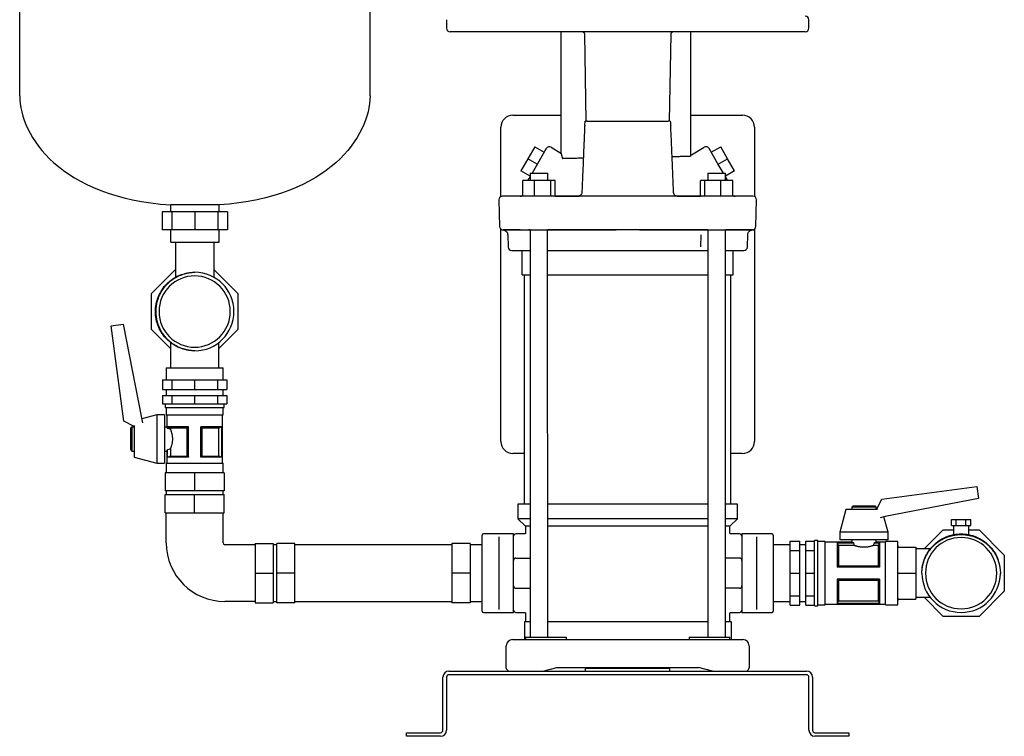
# Model space of a CAD drawing. Header units: millimetres. Extents: x 15 to 1828, y 14 to 965.
# Tile 1 of 7: x 15 to 830, y 14 to 607. Entities that reach past the tile are written whole.
import ezdxf

# ---------------------------------------------------------------- set-up
doc = ezdxf.new("R2010")
doc.units = ezdxf.units.MM

msp = doc.modelspace()

# ---------------------------------------------------------------- linework, layer by layer
at = {"color": 7, "linetype": 'Continuous', "lineweight": 25}
for p, q in [((14.91, 544.08), (14.91, 779.08)), ((304.91, 544.08), (304.91, 779.08)), ((368.26, 607.08), (368.26, 600.08)), ((668.26, 600.08), (668.26, 607.08)), ((665.26, 597.08), (371.26, 597.08)), ((463.02, 597.08), (463.02, 496.77)), ((481.13, 596.96), (480.38, 597.08)), ((481.66, 596.67), (481.76, 596.58)), ((482.45, 595.1), (483.7, 523.08)), ((552.83, 523.03), (554.09, 595.22)), ((570.51, 495.08), (570.51, 597.08)), ((423.26, 528.08), (463.02, 528.08)), ((570.51, 528.08), (613.26, 528.08)), ((413.26, 460.76), (413.26, 518.08)), ((482.62, 518.67), (482.68, 519.38)), ((553.88, 518.86), (553.82, 519.72)), ((623.26, 518.08), (623.26, 460.76)), ((441.3, 502), (435.55, 492.04)), ((441.3, 502), (449.1, 497.5)), ((450.76, 500.38), (443.57, 487.93)), ((454.86, 501.48), (463.02, 496.77)), ((570.93, 495.28), (581.66, 501.48)), ((592.95, 487.93), (585.76, 500.38)), ((587.43, 497.5), (595.22, 502)), ((600.97, 492.04), (595.22, 502)), ((435.55, 492.04), (429.8, 482.08)), ((443.35, 487.54), (435.55, 492.04)), ((593.18, 487.54), (600.97, 492.04)), ((606.72, 482.08), (600.97, 492.04)), ((437.42, 477.68), (429.8, 482.08)), ((443.57, 487.93), (439.04, 480.08)), ((597.48, 480.08), (592.95, 487.93)), ((606.72, 482.08), (599.11, 477.68)), ((431.33, 461.08), (431.33, 474.08)), ((441.13, 474.08), (431.33, 474.08)), ((436.46, 475.61), (436.25, 475.25)), ((437.42, 480.08), (437.42, 474.08)), ((437.42, 480.08), (445.17, 480.08)), ((441.13, 461.08), (441.13, 474.08)), ((454.51, 474.08), (441.13, 474.08)), ((445.17, 480.08), (452.02, 480.08)), ((452.02, 474.08), (452.02, 480.08)), ((454.51, 461.08), (454.51, 474.08)), ((458.1, 474.08), (454.51, 474.08)), ((458.11, 461.08), (458.1, 474.08)), ((578.42, 461.08), (578.42, 474.08)), ((582, 474.08), (578.42, 474.08)), ((582, 461.08), (582, 474.08)), ((595.39, 474.08), (582, 474.08)), ((584.51, 480.08), (584.51, 474.08)), ((584.51, 480.08), (591.36, 480.08)), ((591.36, 480.08), (599.11, 480.08)), ((605.19, 474.08), (595.39, 474.08)), ((595.39, 461.08), (595.39, 474.08)), ((599.11, 474.08), (599.11, 480.08)), ((605.19, 461.08), (605.19, 474.08)), ((605.19, 461.39), (605.19, 474.08)), ((605.19, 474.08), (605.19, 474.08)), ((411.61, 458), (412.19, 436)), ((428.67, 461.08), (414.61, 461.08)), ((600.52, 461.08), (436, 461.08)), ((458.11, 461.08), (478.18, 461.08)), ((458.11, 461.08), (477.4, 461.08)), ((480.32, 464.1), (480.17, 463.21)), ((556.28, 464), (556.24, 464.1)), ((556.41, 463.21), (556.26, 464.11)), ((556.41, 463.21), (556.44, 463.15)), ((559.18, 461.08), (578.42, 461.08)), ((621.92, 461.08), (607.85, 461.08)), ((624.34, 436), (624.92, 458)), ((179.91, 453.77), (139.91, 453.77)), ((139.91, 448.08), (139.91, 453.77)), ((179.91, 448.08), (179.91, 453.77)), ((132.85, 448.08), (132.85, 433.08)), ((140.78, 448.08), (132.85, 448.08)), ((140.78, 448.08), (140.78, 433.08)), ((159.91, 448.08), (140.78, 448.08)), ((159.91, 448.08), (159.91, 433.08)), ((179.05, 448.08), (159.91, 448.08)), ((179.05, 448.08), (179.05, 433.08)), ((186.97, 448.08), (179.05, 448.08)), ((186.97, 448.08), (186.97, 433.08)), ((140.78, 433.08), (132.85, 433.08)), ((139.91, 423.08), (139.91, 433.08)), ((159.91, 433.08), (140.78, 433.08)), ((179.05, 433.08), (159.91, 433.08)), ((186.97, 433.08), (179.05, 433.08)), ((179.91, 423.08), (179.91, 433.08)), ((413.26, 258.08), (413.26, 433.78)), ((415.37, 433.08), (415.07, 433.08)), ((415.37, 433.08), (429.12, 433.08)), ((429.32, 433.08), (415.37, 433.08)), ((437.42, 433.08), (436.32, 433.08)), ((436.47, 433.08), (508.59, 433.08)), ((437.42, 433.08), (437.42, 96.08)), ((452.02, 96.08), (451.96, 433.08)), ((452.18, 433.08), (451.96, 433.08)), ((508.59, 433.08), (455.29, 433.08)), ((527.94, 433.08), (600.06, 433.08)), ((581.24, 433.08), (527.94, 433.08)), ((584.51, 433.07), (584.34, 433.08)), ((584.51, 433.07), (584.51, 96.08)), ((599.11, 96.08), (599.11, 433.08)), ((600.2, 433.08), (599.11, 433.08)), ((621.15, 433.08), (600.2, 433.08)), ((607.41, 433.08), (621.15, 433.08)), ((621.45, 433.08), (621.15, 433.08)), ((623.26, 433.78), (623.26, 258.08)), ((418.92, 429.15), (419.19, 419)), ((578.8, 429.18), (578.54, 419)), ((617.34, 419), (617.61, 429.19)), ((139.91, 423.08), (179.91, 423.08)), ((143.91, 423.08), (143.91, 393.95)), ((175.91, 393.78), (175.91, 423.08)), ((422.19, 416.08), (437.42, 416.08)), ((430.91, 416.08), (437.42, 416.08)), ((430.91, 396.08), (430.91, 416.08)), ((452.02, 416.08), (584.51, 416.08)), ((452.02, 416.08), (459.42, 416.08)), ((459.81, 416.08), (518.26, 416.08)), ((518.26, 416.08), (576.71, 416.08)), ((577.1, 416.08), (584.51, 416.08)), ((599.11, 416.08), (605.61, 416.08)), ((599.11, 416.08), (614.34, 416.08)), ((605.61, 396.08), (605.61, 416.08)), ((124.01, 380.39), (143.91, 400.29)), ((175.91, 399.99), (195.51, 380.39)), ((430.91, 396.08), (437.42, 396.08)), ((432.91, 206.08), (432.91, 396.08)), ((452.02, 396.08), (584.51, 396.08)), ((599.11, 396.08), (605.61, 396.08)), ((603.61, 206.08), (603.61, 396.08)), ((124.01, 350.77), (124.01, 380.39)), ((131.58, 380.85), (131.89, 381.32)), ((195.51, 380.39), (195.51, 350.77)), ((90.75, 353.67), (100.64, 354.99)), ((101.2, 274.91), (90.75, 353.67)), ((100.64, 354.99), (115.66, 277.72)), ((139.76, 335.02), (124.01, 350.77)), ((195.51, 350.77), (179.76, 335.02)), ((139.76, 339.97), (139.76, 319.08)), ((179.76, 319.08), (179.76, 339.96)), ((136.29, 319.08), (136.29, 309.08)), ((136.29, 319.08), (159.76, 319.08)), ((159.76, 319.08), (183.24, 319.08)), ((183.24, 309.08), (183.24, 319.08)), ((133.19, 309.08), (133.19, 301.08)), ((133.19, 309.08), (140.97, 309.08)), ((140.97, 309.08), (140.97, 301.08)), ((140.97, 309.08), (159.76, 309.08)), ((159.76, 309.08), (159.76, 301.08)), ((159.76, 309.08), (178.55, 309.08)), ((178.55, 309.08), (178.55, 301.08)), ((178.55, 309.08), (186.34, 309.08)), ((186.34, 309.08), (186.34, 301.08)), ((133.19, 301.08), (140.97, 301.08)), ((133.19, 296.08), (133.19, 289.08)), ((133.19, 296.08), (140.97, 296.08)), ((136.29, 301.08), (136.29, 296.08)), ((140.97, 301.08), (159.76, 301.08)), ((140.97, 296.08), (140.97, 289.08)), ((140.97, 296.08), (159.76, 296.08)), ((159.76, 301.08), (178.55, 301.08)), ((159.76, 296.08), (159.76, 289.08)), ((159.76, 296.08), (178.55, 296.08)), ((178.55, 301.08), (186.34, 301.08)), ((178.55, 296.08), (178.55, 289.08)), ((178.55, 296.08), (186.34, 296.08)), ((183.24, 296.08), (183.24, 301.08)), ((186.34, 296.08), (186.34, 289.08)), ((133.19, 289.08), (140.97, 289.08)), ((135.29, 289.08), (135.29, 286.08)), ((135.29, 286.08), (159.76, 286.08)), ((136.29, 286.08), (136.29, 280.08)), ((140.97, 289.08), (159.76, 289.08)), ((159.76, 289.08), (178.55, 289.08)), ((159.76, 286.08), (184.24, 286.08)), ((178.55, 289.08), (186.34, 289.08)), ((183.24, 280.08), (183.24, 286.08)), ((184.24, 286.08), (184.24, 289.08)), ((115.66, 277.72), (116.6, 273.6)), ((128.54, 280.08), (115.89, 276.71)), ((134.79, 280.08), (128.54, 280.08)), ((128.54, 280.08), (128.54, 260.08)), ((134.79, 280.08), (134.79, 260.08)), ((136.29, 280.08), (159.76, 280.08)), ((136.79, 280.08), (136.79, 270.08)), ((159.76, 280.08), (183.24, 280.08)), ((182.74, 240.08), (182.74, 280.08)), ((109.79, 270.52), (101.2, 274.91)), ((106.79, 269.08), (107.79, 270.08)), ((106.79, 251.08), (106.79, 269.08)), ((107.79, 270.08), (109.79, 270.08)), ((107.79, 270.08), (107.79, 250.08)), ((109.79, 271.26), (109.79, 260.08)), ((134.79, 270.08), (136.79, 270.08)), ((154.76, 270.08), (137.34, 270.08)), ((137.34, 268.74), (137.34, 270.08)), ((137.39, 268.74), (137.39, 270.05)), ((153.69, 269.15), (139.68, 269.15)), ((139.68, 269.15), (139.68, 268.03)), ((153.69, 246.01), (153.69, 269.15)), ((154.76, 245.08), (154.76, 270.08)), ((182.19, 270.08), (164.76, 270.08)), ((164.76, 245.08), (164.76, 270.08)), ((179.84, 269.15), (165.83, 269.15)), ((165.83, 269.15), (165.83, 246.01)), ((179.84, 246.01), (179.84, 269.15)), ((182.13, 270.05), (182.13, 245.1)), ((182.19, 245.08), (182.19, 270.08)), ((137.34, 268.74), (137.39, 268.74)), ((109.79, 260.08), (109.79, 245.08)), ((128.54, 260.08), (128.54, 240.08)), ((134.79, 260.08), (134.79, 240.08)), ((106.79, 251.08), (107.79, 250.08)), ((107.79, 250.08), (109.79, 250.08)), ((109.79, 245.08), (128.54, 240.08)), ((134.79, 250.08), (136.79, 250.08)), ((136.79, 250.08), (136.79, 240.08)), ((137.34, 245.08), (137.34, 251.42)), ((137.39, 251.42), (137.34, 251.42)), ((154.76, 245.08), (137.34, 245.08)), ((137.39, 245.1), (137.39, 251.42)), ((139.68, 252.13), (139.68, 246.01)), ((139.68, 246.01), (153.69, 246.01)), ((182.19, 245.08), (164.76, 245.08)), ((165.83, 246.01), (179.84, 246.01)), ((432.91, 248.08), (423.26, 248.08)), ((613.26, 248.08), (603.61, 248.08)), ((128.54, 240.08), (134.79, 240.08)), ((136.29, 240.08), (136.29, 232.08)), ((136.29, 240.08), (159.76, 240.08)), ((159.76, 240.08), (183.24, 240.08)), ((183.24, 232.08), (183.24, 240.08)), ((135.21, 232.08), (135.21, 217.08)), ((159.76, 232.08), (135.21, 232.08)), ((159.76, 232.08), (159.76, 217.08)), ((184.31, 232.08), (159.76, 232.08)), ((184.31, 232.08), (184.31, 217.08)), ((728.6, 210.32), (807.36, 220.77)), ((807.36, 220.77), (808.67, 210.88)), ((159.76, 217.08), (135.21, 217.08)), ((135.21, 199.08), (135.21, 214.08)), ((135.21, 214.08), (159.76, 214.08)), ((136.29, 217.08), (136.29, 214.08)), ((184.31, 217.08), (159.76, 217.08)), ((159.76, 199.08), (159.76, 214.08)), ((159.76, 214.08), (184.31, 214.08)), ((183.24, 214.08), (183.24, 217.08)), ((184.31, 199.08), (184.31, 214.08)), ((427.26, 206.08), (427.26, 194.08)), ((437.42, 206.08), (427.26, 206.08)), ((518.26, 206.08), (452.02, 206.08)), ((584.51, 206.08), (518.26, 206.08)), ((609.26, 206.08), (599.11, 206.08)), ((609.26, 194.08), (609.26, 206.08)), ((704.76, 204.73), (703.76, 203.73)), ((704.76, 204.73), (722.76, 204.73)), ((722.76, 204.73), (723.76, 203.73)), ((724.2, 201.73), (728.6, 210.32)), ((808.67, 210.88), (731.41, 195.86)), ((135.21, 199.08), (159.76, 199.08)), ((136.29, 174.08), (136.29, 199.08)), ((159.76, 199.08), (184.31, 199.08)), ((183.24, 174.08), (183.24, 199.08)), ((698.76, 201.73), (693.76, 182.98)), ((713.76, 201.73), (698.76, 201.73)), ((703.76, 203.73), (703.76, 201.73)), ((723.76, 203.73), (703.76, 203.73)), ((724.94, 201.73), (713.76, 201.73)), ((723.76, 203.73), (723.76, 201.73)), ((731.41, 195.86), (727.28, 194.92)), ((733.76, 182.98), (730.39, 195.63)), ((427.26, 194.08), (433.76, 188.08)), ((437.42, 194.08), (427.26, 194.08)), ((433.76, 188.08), (433.76, 182.58)), ((437.42, 188.08), (433.76, 188.08)), ((518.26, 194.08), (452.02, 194.08)), ((518.26, 188.08), (452.02, 188.08)), ((584.51, 194.08), (518.26, 194.08)), ((584.51, 188.08), (518.26, 188.08)), ((609.26, 194.08), (599.11, 194.08)), ((602.76, 188.08), (599.11, 188.08)), ((602.76, 188.08), (609.26, 194.08)), ((602.76, 182.58), (602.76, 188.08)), ((786.18, 188.58), (786.18, 193.58)), ((786.18, 193.58), (790.22, 193.58)), ((786.18, 188.58), (790.22, 188.58)), ((787.91, 188.58), (787.91, 180.95)), ((790.22, 188.58), (790.22, 193.58)), ((790.22, 193.58), (798.3, 193.58)), ((790.22, 188.58), (798.3, 188.58)), ((798.3, 188.58), (798.3, 193.58)), ((798.3, 193.58), (802.35, 193.58)), ((798.3, 188.58), (802.35, 188.58)), ((800.61, 180.95), (800.61, 188.58)), ((802.35, 188.58), (802.35, 193.58)), ((397.76, 149.08), (397.76, 180.58)), ((423.76, 181.58), (398.76, 181.58)), ((423.76, 179.08), (423.76, 181.58)), ((432.76, 181.58), (425.76, 181.58)), ((610.76, 181.58), (603.76, 181.58)), ((637.76, 181.58), (612.76, 181.58)), ((612.76, 181.58), (612.76, 179.08)), ((638.76, 180.58), (638.76, 149.08)), ((693.76, 182.98), (693.76, 176.73)), ((713.76, 182.98), (693.76, 182.98)), ((733.76, 182.98), (713.76, 182.98)), ((733.76, 176.73), (733.76, 182.98)), ((763.7, 169.08), (779.45, 184.83)), ((779.45, 184.83), (787.91, 184.83)), ((800.61, 184.83), (809.07, 184.83)), ((809.07, 184.83), (830.01, 163.89)), ((209.76, 172.55), (184.76, 172.55)), ((209.76, 173.63), (209.76, 149.08)), ((209.76, 173.63), (224.76, 173.63)), ((224.76, 173.63), (224.76, 149.08)), ((227.76, 172.55), (224.76, 172.55)), ((242.76, 173.63), (227.76, 173.63)), ((227.76, 149.08), (227.76, 173.63)), ((242.76, 149.08), (242.76, 173.63)), ((372.76, 172.55), (242.76, 172.55)), ((387.76, 173.63), (372.76, 173.63)), ((372.76, 173.63), (372.76, 149.08)), ((387.76, 173.63), (387.76, 149.08)), ((397.76, 172.55), (387.76, 172.55)), ((411.76, 160.62), (411.76, 179.08)), ((423.76, 160.62), (423.76, 179.08)), ((612.76, 179.08), (612.76, 160.62)), ((624.76, 179.08), (624.76, 160.62)), ((652.76, 172.55), (638.76, 172.55)), ((652.76, 175.65), (660.76, 175.65)), ((652.76, 167.87), (652.76, 175.65)), ((660.76, 167.87), (660.76, 175.65)), ((665.76, 172.55), (660.76, 172.55)), ((665.76, 175.65), (672.76, 175.65)), ((665.76, 167.87), (665.76, 175.65)), ((675.76, 176.23), (672.76, 176.23)), ((672.76, 149.08), (672.76, 176.23)), ((675.76, 149.08), (675.76, 176.23)), ((681.76, 175.23), (675.76, 175.23)), ((681.76, 149.08), (681.76, 175.23)), ((703.76, 174.73), (681.76, 174.73)), ((705.1, 174.24), (691.76, 174.24)), ((691.76, 174.24), (691.76, 154.08)), ((691.78, 174.19), (705.1, 174.19)), ((692.7, 171.94), (692.7, 155.13)), ((705.8, 171.94), (692.7, 171.94)), ((713.76, 176.73), (693.76, 176.73)), ((703.76, 176.73), (703.76, 174.73)), ((705.1, 174.19), (705.1, 174.24)), ((733.76, 176.73), (713.76, 176.73)), ((725.83, 171.94), (721.72, 171.94)), ((726.76, 174.24), (722.42, 174.24)), ((722.42, 174.24), (722.42, 174.19)), ((722.42, 174.19), (726.74, 174.19)), ((723.76, 176.73), (723.76, 174.73)), ((731.76, 174.73), (723.76, 174.73)), ((725.83, 155.13), (725.83, 171.94)), ((726.76, 174.24), (726.76, 154.08)), ((741.76, 175.23), (731.76, 175.23)), ((731.76, 149.08), (731.76, 175.23)), ((741.76, 149.08), (741.76, 175.23)), ((809.53, 177.26), (810, 176.95)), ((652.76, 167.87), (660.76, 167.87)), ((652.76, 149.08), (652.76, 167.87)), ((660.76, 149.08), (660.76, 167.87)), ((665.76, 167.87), (672.76, 167.87)), ((665.76, 149.08), (665.76, 167.87)), ((742.76, 170.58), (756.76, 170.58)), ((756.76, 170.58), (756.76, 149.08)), ((768.65, 169.08), (756.76, 169.08)), ((830.01, 163.89), (830.01, 134.27)), ((411.76, 137.54), (411.76, 160.62)), ((423.76, 137.54), (423.76, 160.62)), ((425.76, 161.58), (437.42, 161.58)), ((610.76, 161.58), (599.11, 161.58)), ((612.76, 160.62), (612.76, 149.08)), ((624.76, 160.62), (624.76, 149.08)), ((692.7, 155.13), (725.83, 155.13)), ((209.76, 149.08), (209.76, 124.53)), ((209.76, 149.08), (224.76, 149.08)), ((224.76, 149.08), (224.76, 124.53)), ((242.76, 149.08), (227.76, 149.08)), ((227.76, 124.53), (227.76, 149.08)), ((242.76, 124.53), (242.76, 149.08)), ((387.76, 149.08), (372.76, 149.08)), ((372.76, 149.08), (372.76, 124.53)), ((387.76, 149.08), (387.76, 124.53)), ((397.76, 117.58), (397.76, 149.08)), ((612.76, 149.08), (612.76, 137.54)), ((624.76, 149.08), (624.76, 137.54)), ((638.76, 149.08), (638.76, 117.58)), ((652.76, 149.08), (660.76, 149.08)), ((652.76, 130.29), (652.76, 149.08)), ((660.76, 130.29), (660.76, 149.08)), ((665.76, 149.08), (672.76, 149.08)), ((665.76, 130.29), (665.76, 149.08)), ((672.76, 121.93), (672.76, 149.08)), ((675.76, 121.93), (675.76, 149.08)), ((681.76, 122.93), (681.76, 149.08)), ((726.76, 154.08), (691.76, 154.08)), ((731.76, 122.93), (731.76, 149.08)), ((741.76, 122.93), (741.76, 149.08)), ((742.76, 149.08), (756.76, 149.08)), ((756.76, 149.08), (756.76, 127.58)), ((691.76, 144.08), (691.76, 123.92)), ((726.76, 144.08), (691.76, 144.08)), ((692.7, 143.03), (692.7, 126.22)), ((725.83, 143.03), (692.7, 143.03)), ((725.83, 126.22), (725.83, 143.03)), ((726.76, 144.08), (726.76, 123.92)), ((411.76, 119.08), (411.76, 137.54)), ((423.76, 119.08), (423.76, 137.54)), ((425.76, 136.58), (437.42, 136.58)), ((610.76, 136.58), (599.11, 136.58)), ((612.76, 137.54), (612.76, 119.08)), ((624.76, 137.54), (624.76, 119.08)), ((830.01, 134.27), (809.07, 113.33)), ((209.76, 125.6), (184.76, 125.6)), ((209.76, 124.53), (224.76, 124.53)), ((224.76, 125.6), (227.76, 125.6)), ((242.76, 124.53), (227.76, 124.53)), ((242.76, 125.6), (372.76, 125.6)), ((387.76, 124.53), (372.76, 124.53)), ((387.76, 125.6), (397.76, 125.6)), ((638.76, 125.6), (652.76, 125.6)), ((652.76, 130.29), (660.76, 130.29)), ((652.76, 122.51), (652.76, 130.29)), ((652.76, 122.51), (660.76, 122.51)), ((660.76, 122.51), (660.76, 130.29)), ((660.76, 125.6), (665.76, 125.6)), ((665.76, 130.29), (672.76, 130.29)), ((665.76, 122.51), (665.76, 130.29)), ((665.76, 122.51), (672.76, 122.51)), ((675.76, 122.93), (681.76, 122.93)), ((681.76, 123.43), (731.76, 123.43)), ((726.76, 123.92), (691.76, 123.92)), ((726.74, 123.96), (691.78, 123.96)), ((692.7, 126.22), (725.83, 126.22)), ((731.76, 122.93), (741.76, 122.93)), ((742.76, 127.58), (756.76, 127.58)), ((756.76, 129.08), (768.65, 129.08)), ((779.45, 113.33), (763.7, 129.08)), ((398.76, 116.58), (423.76, 116.58)), ((423.76, 116.58), (423.76, 119.08)), ((425.76, 116.58), (432.76, 116.58)), ((433.76, 115.58), (433.76, 109.08)), ((602.76, 109.08), (602.76, 115.58)), ((603.76, 116.58), (610.76, 116.58)), ((612.76, 119.08), (612.76, 116.58)), ((612.76, 116.58), (637.76, 116.58)), ((672.76, 121.93), (675.76, 121.93)), ((432.76, 109.08), (432.76, 94.08)), ((432.76, 109.08), (437.42, 109.08)), ((452.02, 109.08), (584.51, 109.08)), ((599.11, 109.08), (603.76, 109.08)), ((603.76, 109.08), (603.76, 94.08)), ((809.07, 113.33), (779.45, 113.33)), ((422.76, 94.08), (442.96, 94.08)), ((433.76, 96.08), (433.76, 94.08)), ((433.76, 96.08), (455.1, 96.08)), ((442.96, 94.08), (593.56, 94.08)), ((455.1, 96.08), (467.29, 96.08)), ((467.29, 96.08), (467.29, 94.08)), ((569.23, 96.08), (569.23, 94.08)), ((569.23, 96.08), (581.42, 96.08)), ((581.42, 96.08), (602.76, 96.08)), ((593.56, 94.08), (613.76, 94.08)), ((602.76, 94.08), (602.76, 96.08)), ((417.76, 70.61), (417.76, 89.08)), ((618.76, 89.08), (618.76, 70.61)), ((370.26, 68.08), (666.26, 68.08)), ((448.06, 68.08), (459.56, 71.08)), ((459.56, 71.08), (576.96, 71.08)), ((483.26, 68.08), (483.26, 70.08)), ((553.26, 70.08), (483.26, 70.08)), ((498.26, 71.08), (498.26, 70.08)), ((501.26, 71.08), (501.26, 70.08)), ((535.26, 71.08), (535.26, 70.08)), ((538.26, 71.08), (538.26, 70.08)), ((553.26, 68.08), (553.26, 70.08)), ((588.46, 68.08), (576.96, 71.08)), ((365.26, 19.08), (365.26, 63.08)), ((368.26, 63.08), (368.26, 19.08)), ((666.26, 65.08), (370.26, 65.08)), ((668.26, 19.08), (668.26, 63.08)), ((671.26, 63.08), (671.26, 19.08)), ((335.26, 14.08), (335.26, 17.08)), ((335.26, 17.08), (340.26, 17.08)), ((340.26, 17.08), (363.26, 17.08)), ((673.26, 17.08), (696.26, 17.08)), ((696.26, 17.08), (701.26, 17.08)), ((701.26, 17.08), (701.26, 14.08)), ((340.26, 14.08), (335.26, 14.08)), ((363.26, 14.08), (340.26, 14.08)), ((696.26, 14.08), (673.26, 14.08)), ((701.26, 14.08), (696.26, 14.08))]:
    msp.add_line(p, q, dxfattribs=at)
at = {"color": 7, "linetype": 'Continuous', "lineweight": 25, "flags": 128}
for points in [[(570.93, 495.28), (570.93, 495.28)], [(570.93, 495.28), (570.93, 495.28)], [(137.39, 270.05), (137.36, 270.07), (137.34, 270.08)], [(182.19, 270.08), (182.16, 270.07), (182.13, 270.05)], [(137.34, 245.08), (137.37, 245.09), (137.39, 245.1)], [(182.13, 245.1), (182.16, 245.09), (182.19, 245.08)], [(691.76, 174.24), (691.77, 174.21), (691.78, 174.19)], [(726.74, 174.19), (726.75, 174.22), (726.76, 174.24)], [(691.78, 123.96), (691.77, 123.94), (691.76, 123.92)], [(726.76, 123.92), (726.75, 123.95), (726.74, 123.96)]]:
    msp.add_lwpolyline(points, dxfattribs=at)
at = {"color": 7, "linetype": 'Continuous', "lineweight": 25}
for centre, radius, start, end in [((665.26, 607.08), 3, 0, 90), ((371.26, 600.08), 3, 180, 270), ((665.26, 600.08), 3, 270, 0), ((423.26, 518.08), 10, 90, 180), ((613.26, 518.08), 10, 0, 90), ((453.36, 498.88), 3, 60.0187, 150), ((583.16, 498.88), 3, 30, 120.01876), ((414.61, 458.08), 3, 90.0005, 181.5), ((429.26, 468.08), 7, 270, 287.29722), ((607.27, 468.08), 7, 252.75621, 270), ((621.92, 458.08), 3, 358.5, 89.9995), ((415.19, 436.08), 3, 181.5, 270), ((621.34, 436.08), 3, 270, 358.5), ((422.19, 419.08), 3, 181.5, 270), ((614.34, 419.08), 3, 270, 358.5), ((159.76, 365.58), 29.5, 90, 270), ((159.76, 365.58), 29.5, 270, 90), ((159.76, 365.58), 32.5, 270.26129, 89.73871), ((423.26, 258.08), 10, 180, 270), ((613.26, 258.08), 10, 270, 0), ((398.76, 180.58), 1, 90, 180), ((425.76, 179.58), 2, 90, 180), ((610.76, 179.58), 2, 0, 90), ((637.76, 180.58), 1, 0, 90), ((184.76, 174.08), 48.47, 180, 270), ((184.76, 174.08), 1.53, 180, 270), ((794.26, 149.08), 29.5, 0, 180), ((425.76, 159.58), 2, 90, 180), ((610.76, 159.58), 2, 0, 90), ((794.26, 149.08), 32.5, 180.26129, 359.73871), ((794.26, 149.08), 29.5, 180, 0), ((425.76, 138.58), 2, 180, 270), ((610.76, 138.58), 2, 270, 0), ((398.76, 117.58), 1, 180, 270), ((425.76, 118.58), 2, 180, 270), ((610.76, 118.58), 2, 270, 360), ((637.76, 117.58), 1, 270, 0), ((422.76, 89.08), 5, 90, 180), ((613.76, 89.08), 5, 0, 90), ((370.26, 63.08), 5, 90, 180), ((666.26, 63.08), 5, 0, 90), ((370.26, 63.08), 2, 90, 180), ((666.26, 63.08), 2, 0, 90), ((363.26, 19.08), 2, 270, 0), ((363.26, 19.08), 5, 270, 0), ((673.26, 19.08), 5, 180, 270), ((673.26, 19.08), 2, 180, 270)]:
    msp.add_arc(centre, radius, start, end, dxfattribs=at)
for points, knots in [([(481.13, 596.96), (481.32, 596.87), (481.7, 596.69), (482.13, 596.23), (482.4, 595.68), (482.44, 595.28), (482.45, 595.1)], [0, 0, 0, 0, 0.255605, 0.515415, 0.766978, 1, 1, 1, 1]), ([(554.07, 595.1), (554.09, 595.29), (554.13, 595.68), (554.4, 596.23), (554.82, 596.7), (555.2, 596.87), (555.39, 596.96)], [0, 0, 0, 0, 0.233067, 0.484638, 0.744427, 1, 1, 1, 1]), ([(482.68, 519.7), (482.74, 520.1), (482.82, 521.24), (483.02, 522.36), (483.15, 523.08)], [0, 0, 0, 0, 0.3559, 1, 1, 1, 1]), ([(483.15, 523.08), (483.18, 523.08), (483.22, 523.08), (483.31, 523.08), (483.39, 523.08), (483.51, 523.08), (483.67, 523.08), (483.82, 523.08), (483.89, 523.08)], [0, 0, 0, 0, 0.126952, 0.254207, 0.382269, 0.51163, 0.758841, 1, 1, 1, 1]), ([(484.77, 523.08), (487.98, 523.08), (491.32, 523.08), (498.18, 523.08), (501.7, 523.08), (505.26, 523.08)], [0, 0, 0, 0, 0.5, 0.5, 1, 1, 1, 1]), ([(531.27, 523.08), (534.83, 523.08), (538.34, 523.08), (545.2, 523.08), (548.54, 523.08), (551.76, 523.08)], [0, 0, 0, 0, 0.5, 0.5, 1, 1, 1, 1]), ([(553.37, 523.08), (553.35, 523.08), (553.3, 523.08), (553.21, 523.08), (553.12, 523.08), (553.03, 523.08), (552.93, 523.08), (552.83, 523.08), (552.74, 523.08), (552.67, 523.08), (552.63, 523.08)], [0, 0, 0, 0, 0.135095, 0.267753, 0.397763, 0.524894, 0.648904, 0.769561, 0.886653, 1, 1, 1, 1]), ([(553.37, 523.08), (553.36, 523.08), (553.39, 523.08), (553.41, 523.08), (553.43, 523.08), (553.44, 523.08), (553.45, 523.08), (553.45, 523.08), (553.45, 523.08), (553.42, 523.08), (553.39, 523.08), (553.37, 523.08)], [0, 0, 0, 0, 0.1136, 0.217605, 0.310563, 0.391435, 0.459534, 0.514554, 0.685728, 0.848186, 1, 1, 1, 1]), ([(553.37, 523.08), (553.5, 522.35), (553.71, 521.24), (553.79, 520.12), (553.82, 519.72)], [0, 0, 0, 0, 0.652817, 1, 1, 1, 1]), ([(482.68, 519.7), (482.48, 515.43), (482.06, 506.05), (481.48, 491.89), (480.89, 477.63), (480.5, 468.47), (480.32, 464.1)], [0, 0, 0, 0, 0.2299284, 0.5054464, 0.764215, 1, 1, 1, 1]), ([(556.28, 464), (555.89, 473.1), (555.5, 482.2), (554.91, 495.86), (554.72, 500.42), (554.43, 507.25), (554.33, 509.53), (554.12, 514.09), (554.02, 516.37), (553.91, 518.65)], [0, 0, 0, 0, 0.5, 0.5, 0.75, 0.75, 0.875, 0.875, 1, 1, 1, 1]), ([(463.02, 496.77), (463.02, 496.77), (463.02, 496.77), (463.02, 496.75), (463.03, 496.73), (463.04, 496.7), (463.05, 496.65), (463.06, 496.6), (463.08, 496.54), (463.09, 496.47), (463.11, 496.39), (463.13, 496.3), (463.16, 496.2), (463.19, 496.05), (463.24, 495.84), (463.32, 495.54), (463.39, 495.21), (463.48, 494.83), (463.58, 494.42), (463.64, 494.12), (463.68, 493.97)], [0, 0, 0, 0, 0.039372, 0.078707, 0.118034, 0.15738, 0.196774, 0.236243, 0.275815, 0.315517, 0.355378, 0.395423, 0.435679, 0.476172, 0.561141, 0.646754, 0.733234, 0.820797, 0.909653, 1, 1, 1, 1]), ([(463.68, 493.97), (463.7, 493.89), (463.73, 493.74), (463.78, 493.53), (463.84, 493.33), (463.92, 493.09), (464.01, 492.84), (464.13, 492.59), (464.24, 492.39), (464.35, 492.27), (464.44, 492.2), (464.51, 492.16), (464.56, 492.16), (464.59, 492.16)], [0, 0, 0, 0, 0.079796, 0.15824, 0.235394, 0.311322, 0.448751, 0.578155, 0.695655, 0.805914, 0.873485, 0.938079, 1, 1, 1, 1]), ([(481.5, 492.44), (480.65, 492.43), (478.22, 492.39), (474.79, 492.33), (471.25, 492.27), (468.39, 492.22), (466.11, 492.18), (465.09, 492.17), (464.59, 492.16)], [0, 0, 0, 0, 0.101762, 0.290482, 0.474666, 0.654314, 0.829425, 1, 1, 1, 1]), ([(569.77, 493.88), (569.36, 493.87), (568.52, 493.86), (566.32, 493.82), (563.51, 493.78), (559.99, 493.72), (557.14, 493.68), (555.28, 493.65), (554.99, 493.64)], [0, 0, 0, 0, 0.19148, 0.385533, 0.582161, 0.769863, 0.96393, 1, 1, 1, 1]), ([(570.51, 495.08), (570.51, 495.08), (570.51, 495.08), (570.5, 495.06), (570.49, 495.04), (570.48, 495.01), (570.47, 494.97), (570.46, 494.92), (570.43, 494.82), (570.37, 494.66), (570.27, 494.42), (570.16, 494.2), (570.05, 494.05), (569.96, 493.96), (569.9, 493.92), (569.84, 493.89), (569.79, 493.88), (569.77, 493.88)], [0, 0, 0, 0, 0.042469, 0.0852, 0.128264, 0.171735, 0.215688, 0.260181, 0.305202, 0.440265, 0.577818, 0.69811, 0.811628, 0.862301, 0.910604, 0.956517, 1, 1, 1, 1]), ([(435.83, 474.08), (435.85, 474.21), (435.88, 474.57), (436.05, 474.89), (436.16, 475.1)], [0, 0, 0, 0, 0.360877, 1, 1, 1, 1]), ([(437.48, 477.31), (437.24, 476.97), (436.83, 476.25), (436.31, 475.36), (436.22, 475.19), (436.16, 475.1)], [0, 0, 0, 0, 0.219122, 0.52572, 1, 1, 1, 1]), ([(437.48, 477.31), (437.15, 476.77), (436.68, 475.97), (436.51, 475.69), (436.46, 475.61)], [0, 0, 0, 0, 0.689716, 1, 1, 1, 1]), ([(600.36, 475.1), (600.34, 475.14), (600.29, 475.22), (599.92, 475.86), (599.4, 476.76), (599.11, 477.27)], [0, 0, 0, 0, 0.304075, 0.610766, 1, 1, 1, 1]), ([(600.17, 475.42), (600.1, 475.55), (599.94, 475.82), (599.43, 476.66), (599.16, 477.12)], [0, 0, 0, 0, 0.454758, 1, 1, 1, 1]), ([(600.69, 474.08), (600.68, 474.21), (600.64, 474.57), (600.47, 474.89), (600.36, 475.1)], [0, 0, 0, 0, 0.360877, 1, 1, 1, 1]), ([(436, 461.08), (435.15, 461.08), (434.34, 461.08), (432.82, 461.08), (432.13, 461.08), (430.87, 461.08), (430.3, 461.08), (429.36, 461.08), (428.97, 461.08), (428.67, 461.08)], [0, 0, 0, 0, 0.25, 0.25, 0.5, 0.5, 0.75, 0.75, 1, 1, 1, 1]), ([(480.17, 463.21), (480.03, 462.82), (479.86, 462.52), (479.54, 462.12), (479.42, 462.01), (479.18, 461.79), (479.05, 461.69), (478.64, 461.42), (478.36, 461.3), (477.75, 461.12), (477.45, 461.08), (477.14, 461.08)], [0, 0, 0, 0, 0.25, 0.25, 0.375, 0.375, 0.5, 0.5, 0.75, 0.75, 1, 1, 1, 1]), ([(558.8, 461.11), (558.61, 461.14), (558.23, 461.2), (557.61, 461.45), (557.07, 461.91), (556.67, 462.5), (556.49, 463), (556.41, 463.21)], [0, 0, 0, 0, 0.147998, 0.288962, 0.553815, 0.794619, 1, 1, 1, 1]), ([(607.85, 461.08), (607.56, 461.08), (607.16, 461.08), (606.2, 461.08), (605.65, 461.08), (604.39, 461.08), (603.68, 461.08), (602.17, 461.08), (601.37, 461.08), (600.52, 461.08)], [0, 0, 0, 0, 0.25, 0.25, 0.5, 0.5, 0.75, 0.75, 1, 1, 1, 1]), ([(415.07, 433.08), (415.56, 433.01), (416.56, 432.86), (417.85, 431.95), (418.73, 430.65), (418.86, 429.64), (418.92, 429.15)], [0, 0, 0, 0, 0.24114, 0.500446, 0.759508, 1, 1, 1, 1]), ([(429.12, 433.08), (429.42, 433.08), (429.81, 433.08), (430.75, 433.08), (431.32, 433.08), (432.58, 433.08), (433.28, 433.08), (434.8, 433.08), (435.61, 433.08), (436.47, 433.08)], [0, 0, 0, 0, 0.25, 0.25, 0.5, 0.5, 0.75, 0.75, 1, 1, 1, 1]), ([(455.29, 433.08), (455.06, 433.08), (454.84, 433.08), (454.43, 433.08), (454.23, 433.08), (453.68, 433.08), (453.36, 433.08), (452.96, 433.08), (452.84, 433.08), (452.63, 433.08), (452.54, 433.08), (452.31, 433.08), (452.22, 433.08), (452.18, 433.08)], [0, 0, 0, 0, 0.125, 0.125, 0.25, 0.25, 0.5, 0.5, 0.625, 0.625, 0.75, 0.75, 1, 1, 1, 1]), ([(527.94, 433.08), (524.71, 433.08), (521.48, 433.08), (515.03, 433.08), (511.81, 433.08), (508.59, 433.08)], [0, 0, 0, 0, 0.5, 0.5, 1, 1, 1, 1]), ([(584.34, 433.08), (584.33, 433.08), (584.29, 433.08), (584.2, 433.08), (584.14, 433.08), (583.9, 433.08), (583.69, 433.08), (583.29, 433.08), (583.14, 433.08), (582.82, 433.08), (582.65, 433.08), (582.1, 433.08), (581.69, 433.08), (581.24, 433.08)], [0, 0, 0, 0, 0.125, 0.125, 0.25, 0.25, 0.5, 0.5, 0.625, 0.625, 0.75, 0.75, 1, 1, 1, 1]), ([(600.06, 433.08), (600.91, 433.08), (601.71, 433.08), (603.22, 433.08), (603.94, 433.08), (605.2, 433.08), (605.76, 433.08), (606.72, 433.08), (607.11, 433.08), (607.41, 433.08)], [0, 0, 0, 0, 0.25, 0.25, 0.5, 0.5, 0.75, 0.75, 1, 1, 1, 1]), ([(617.61, 429.19), (617.67, 429.64), (617.79, 430.65), (618.68, 431.95), (619.96, 432.86), (620.97, 433.01), (621.45, 433.08)], [0, 0, 0, 0, 0.240493, 0.499558, 0.758867, 1, 1, 1, 1]), ([(459.42, 416.08), (459.43, 416.08), (459.47, 416.08), (459.61, 416.08), (459.7, 416.08), (459.81, 416.08)], [0, 0, 0, 0, 0.5, 0.5, 1, 1, 1, 1]), ([(576.71, 416.08), (576.83, 416.08), (576.92, 416.08), (577.05, 416.08), (577.09, 416.08), (577.1, 416.08)], [0, 0, 0, 0, 0.5, 0.5, 1, 1, 1, 1]), ([(159.76, 333.08), (157.62, 333.2), (153.38, 333.44), (147.25, 335.38), (141.59, 338.38), (136.63, 342.45), (132.57, 347.41), (129.54, 353.06), (127.68, 359.2), (127.05, 365.58), (127.68, 371.96), (129.54, 378.1), (132.57, 383.75), (136.63, 388.72), (141.6, 392.74), (146.28, 395.41), (149.35, 396.25), (150.37, 396.53)], [0, 0, 0, 0, 0.069313, 0.137636, 0.206788, 0.276208, 0.344648, 0.413586, 0.48306, 0.551733, 0.620406, 0.689881, 0.758819, 0.827258, 0.896679, 0.965831, 1, 1, 1, 1]), ([(131.58, 380.85), (131.66, 381), (131.84, 381.34), (132.14, 381.87), (132.49, 382.46), (132.89, 383.12), (133.35, 383.82), (134.06, 384.85), (135.13, 386.25), (137.04, 388.44), (139.75, 390.96), (142.64, 392.99), (145.16, 394.42), (147.12, 395.37), (149.23, 396.2), (150.74, 396.69), (151.72, 396.96), (152.18, 397.08), (152.71, 397.21), (153.33, 397.35), (154.02, 397.49), (154.8, 397.63), (155.66, 397.77), (156.61, 397.89), (157.63, 397.99), (158.74, 398.06), (159.51, 398.07), (159.91, 398.08)], [0, 0, 0, 0, 0.015259, 0.032777, 0.052539, 0.074525, 0.098711, 0.125069, 0.182443, 0.25009, 0.375855, 0.500001, 0.553813, 0.624963, 0.686932, 0.749879, 0.76118, 0.774737, 0.790561, 0.808665, 0.829061, 0.851761, 0.876773, 0.904103, 0.933755, 0.965724, 1, 1, 1, 1]), ([(131.58, 350.31), (131.49, 350.48), (131.31, 350.84), (131.03, 351.4), (130.74, 352.03), (130.44, 352.71), (130.13, 353.45), (129.82, 354.25), (129.51, 355.11), (129.21, 356.03), (128.93, 357.02), (128.66, 358.07), (128.42, 359.18), (128.2, 360.35), (128.03, 361.58), (127.89, 362.87), (127.81, 364.21), (127.77, 365.85), (127.84, 367.74), (128.04, 369.8), (128.36, 371.73), (128.75, 373.49), (129.2, 375.1), (129.68, 376.55), (130.17, 377.84), (130.66, 378.98), (131.12, 379.96), (131.43, 380.57), (131.58, 380.85)], [0, 0, 0, 0, 0.018062, 0.03791, 0.059548, 0.082978, 0.108198, 0.135208, 0.164, 0.194565, 0.22689, 0.260954, 0.296734, 0.334198, 0.373307, 0.414017, 0.456273, 0.500013, 0.569283, 0.634659, 0.695917, 0.752886, 0.80544, 0.853492, 0.896991, 0.93591, 0.970244, 1, 1, 1, 1]), ([(159.91, 333.08), (159.72, 333.08), (159.34, 333.09), (158.77, 333.11), (158.22, 333.14), (157.69, 333.17), (157.17, 333.22), (156.67, 333.27), (156.19, 333.32), (155.72, 333.39), (155.27, 333.45), (154.83, 333.52), (154.41, 333.6), (154, 333.67), (153.61, 333.75), (153.24, 333.83), (152.88, 333.91), (152.54, 333.99), (152.21, 334.07), (151.9, 334.15), (151.6, 334.23), (150.72, 334.48), (149.24, 334.95), (147.39, 335.68), (145.41, 336.6), (143.5, 337.66), (141.53, 338.95), (139.94, 340.16), (138.28, 341.57), (136.7, 343.11), (135.14, 344.89), (134.04, 346.33), (133.24, 347.49), (132.66, 348.4), (132.1, 349.34), (131.75, 349.99), (131.58, 350.31)], [0, 0, 0, 0, 0.016633, 0.032836, 0.048607, 0.063944, 0.078845, 0.09331, 0.107339, 0.120931, 0.134086, 0.146803, 0.159084, 0.170929, 0.182339, 0.193313, 0.203854, 0.213963, 0.223639, 0.232886, 0.241703, 0.250092, 0.312215, 0.374941, 0.421565, 0.499954, 0.56277, 0.624987, 0.671548, 0.749987, 0.815435, 0.875009, 0.905707, 0.936781, 0.968217, 1, 1, 1, 1]), ([(137.34, 268.74), (137.32, 268.79), (137.28, 268.89), (137.23, 269.03), (137.17, 269.16), (137.13, 269.28), (137.08, 269.39), (137.04, 269.49), (137, 269.58), (136.97, 269.66), (136.93, 269.76), (136.88, 269.86), (136.84, 269.96), (136.81, 270.03), (136.79, 270.07), (136.79, 270.08), (136.79, 270.08)], [0, 0, 0, 0, 0.0595061, 0.1179898, 0.1754549, 0.2319053, 0.2873454, 0.3417795, 0.3952123, 0.4476487, 0.4990941, 0.6012101, 0.7023112, 0.802444, 0.9016571, 1, 1, 1, 1]), ([(139.68, 269.15), (139.44, 269.24), (138.93, 269.44), (138.17, 269.74), (137.65, 269.95), (137.39, 270.05)], [0, 0, 0, 0, 0.322705, 0.656033, 1, 1, 1, 1]), ([(154.76, 270.08), (154.58, 269.9), (154.23, 269.59), (153.87, 269.29), (153.69, 269.15)], [0, 0, 0, 0, 0.51196, 1, 1, 1, 1]), ([(165.83, 269.15), (165.72, 269.24), (165.48, 269.44), (165.13, 269.74), (164.88, 269.95), (164.76, 270.05)], [0, 0, 0, 0, 0.322705, 0.656033, 1, 1, 1, 1]), ([(182.13, 270.05), (181.74, 269.9), (180.98, 269.59), (180.21, 269.29), (179.84, 269.15)], [0, 0, 0, 0, 0.51196, 1, 1, 1, 1]), ([(139.68, 268.03), (139.71, 267.96), (139.76, 267.83), (139.84, 267.62), (139.92, 267.4), (140.01, 267.18), (140.09, 266.95), (140.17, 266.71), (140.32, 266.26), (140.54, 265.56), (140.8, 264.56), (141.02, 263.51), (141.19, 262.41), (141.3, 261.26), (141.34, 260.1), (141.3, 258.93), (141.19, 257.78), (141.02, 256.66), (140.8, 255.61), (140.54, 254.61), (140.3, 253.85), (140.11, 253.28), (139.97, 252.87), (139.82, 252.49), (139.73, 252.25), (139.68, 252.13)], [0, 0, 0, 0, 0.017904, 0.035755, 0.053569, 0.071363, 0.089153, 0.106955, 0.124786, 0.187718, 0.24986, 0.312632, 0.374403, 0.436941, 0.499019, 0.561352, 0.624169, 0.686251, 0.749348, 0.811433, 0.874316, 0.905723, 0.93708, 0.968476, 1, 1, 1, 1]), ([(136.79, 250.08), (136.79, 250.08), (136.79, 250.08), (136.79, 250.09), (136.8, 250.12), (136.82, 250.14), (136.83, 250.18), (136.85, 250.23), (136.88, 250.28), (136.9, 250.35), (136.94, 250.44), (136.99, 250.56), (137.06, 250.73), (137.14, 250.92), (137.23, 251.15), (137.3, 251.33), (137.34, 251.42)], [0, 0, 0, 0, 0.05438, 0.10902, 0.163928, 0.219113, 0.274584, 0.330348, 0.386413, 0.442788, 0.499481, 0.593049, 0.689857, 0.789935, 0.893308, 1, 1, 1, 1]), ([(137.39, 245.1), (137.78, 245.26), (138.54, 245.57), (139.31, 245.87), (139.68, 246.01)], [0, 0, 0, 0, 0.51196, 1, 1, 1, 1]), ([(153.69, 246.01), (153.81, 245.92), (154.04, 245.72), (154.4, 245.42), (154.64, 245.21), (154.76, 245.1)], [0, 0, 0, 0, 0.322705, 0.656033, 1, 1, 1, 1]), ([(164.76, 245.08), (164.94, 245.26), (165.3, 245.57), (165.66, 245.87), (165.83, 246.01)], [0, 0, 0, 0, 0.51196, 1, 1, 1, 1]), ([(179.84, 246.01), (180.09, 245.92), (180.59, 245.72), (181.35, 245.42), (181.87, 245.21), (182.13, 245.1)], [0, 0, 0, 0, 0.322705, 0.656033, 1, 1, 1, 1]), ([(433.76, 182.58), (433.75, 182.45), (433.73, 182.26), (433.6, 182.03), (433.47, 181.87), (433.31, 181.74), (433.08, 181.61), (432.89, 181.59), (432.76, 181.58)], [0, 0, 0, 0, 0.239457, 0.368361, 0.5, 0.631639, 0.760543, 1, 1, 1, 1]), ([(603.76, 181.58), (603.64, 181.59), (603.44, 181.61), (603.21, 181.74), (603.05, 181.87), (602.92, 182.03), (602.8, 182.26), (602.78, 182.45), (602.76, 182.58)], [0, 0, 0, 0, 0.239457, 0.368361, 0.5, 0.631639, 0.760543, 1, 1, 1, 1]), ([(761.76, 149.08), (761.88, 151.22), (762.13, 155.46), (764.06, 161.59), (767.06, 167.25), (771.14, 172.21), (776.09, 176.27), (781.74, 179.3), (787.88, 181.16), (794.26, 181.79), (800.64, 181.16), (806.78, 179.3), (812.43, 176.27), (817.4, 172.21), (821.42, 167.24), (824.1, 162.56), (824.94, 159.49), (825.22, 158.47)], [0, 0, 0, 0, 0.0693127, 0.137636, 0.2067875, 0.276208, 0.344648, 0.413586, 0.4830605, 0.5517332, 0.620406, 0.6898805, 0.7588185, 0.8272585, 0.896679, 0.9658305, 1, 1, 1, 1]), ([(778.99, 177.26), (779.16, 177.35), (779.52, 177.54), (780.09, 177.81), (780.71, 178.11), (781.39, 178.41), (782.13, 178.71), (782.93, 179.02), (783.79, 179.33), (784.72, 179.63), (785.7, 179.91), (786.75, 180.18), (787.86, 180.42), (789.03, 180.64), (790.26, 180.82), (791.55, 180.95), (792.89, 181.03), (794.53, 181.07), (796.42, 181.01), (798.49, 180.8), (800.41, 180.49), (802.17, 180.09), (803.78, 179.64), (805.23, 179.16), (806.52, 178.67), (807.66, 178.18), (808.65, 177.72), (809.25, 177.41), (809.53, 177.26)], [0, 0, 0, 0, 0.018062, 0.03791, 0.059548, 0.082977, 0.108198, 0.135208, 0.164, 0.194565, 0.22689, 0.260954, 0.296734, 0.334198, 0.373307, 0.414017, 0.456273, 0.500013, 0.569283, 0.634659, 0.695917, 0.752886, 0.80544, 0.853492, 0.896991, 0.93591, 0.970244, 1, 1, 1, 1]), ([(703.76, 174.73), (703.76, 174.73), (703.76, 174.73), (703.78, 174.72), (703.8, 174.72), (703.83, 174.7), (703.87, 174.69), (703.91, 174.67), (703.97, 174.65), (704.03, 174.63), (704.12, 174.59), (704.24, 174.55), (704.41, 174.48), (704.61, 174.41), (704.84, 174.33), (705.01, 174.27), (705.1, 174.24)], [0, 0, 0, 0, 0.054429, 0.109124, 0.164093, 0.219343, 0.274879, 0.330709, 0.386839, 0.443275, 0.500024, 0.593398, 0.69006, 0.790035, 0.893342, 1, 1, 1, 1]), ([(721.72, 171.94), (721.66, 171.92), (721.52, 171.87), (721.31, 171.8), (721.1, 171.73), (720.87, 171.66), (720.64, 171.59), (720.4, 171.51), (719.95, 171.38), (719.24, 171.19), (718.25, 170.97), (717.19, 170.77), (716.08, 170.63), (714.93, 170.53), (713.77, 170.5), (712.6, 170.53), (711.45, 170.63), (710.34, 170.77), (709.28, 170.97), (708.28, 171.19), (707.51, 171.4), (706.94, 171.57), (706.54, 171.69), (706.15, 171.82), (705.92, 171.9), (705.8, 171.94)], [0, 0, 0, 0, 0.017918, 0.035783, 0.053612, 0.071423, 0.089231, 0.107055, 0.124911, 0.187794, 0.250064, 0.312885, 0.374949, 0.437391, 0.499499, 0.561929, 0.624726, 0.686976, 0.749995, 0.81221, 0.875043, 0.90628, 0.937457, 0.968666, 1, 1, 1, 1]), ([(722.42, 174.24), (722.47, 174.25), (722.57, 174.29), (722.71, 174.34), (722.84, 174.39), (722.96, 174.43), (723.07, 174.47), (723.17, 174.51), (723.27, 174.54), (723.35, 174.57), (723.45, 174.61), (723.55, 174.65), (723.65, 174.68), (723.71, 174.71), (723.75, 174.73), (723.76, 174.73), (723.76, 174.73)], [0, 0, 0, 0, 0.059829, 0.118618, 0.17637, 0.233087, 0.288773, 0.343432, 0.397068, 0.449684, 0.501285, 0.602928, 0.703583, 0.803288, 0.902081, 1, 1, 1, 1]), ([(741.76, 171.58), (741.76, 171.46), (741.78, 171.33), (741.88, 171.09), (741.96, 170.97), (742.15, 170.77), (742.27, 170.7), (742.52, 170.6), (742.64, 170.58), (742.76, 170.58)], [0, 0, 0, 0, 0.25, 0.25, 0.5, 0.5, 0.75, 0.75, 1, 1, 1, 1]), ([(761.76, 148.93), (761.77, 149.12), (761.77, 149.51), (761.79, 150.07), (761.82, 150.62), (761.86, 151.15), (761.9, 151.67), (761.95, 152.17), (762.01, 152.65), (762.07, 153.12), (762.14, 153.58), (762.21, 154.01), (762.28, 154.43), (762.35, 154.84), (762.43, 155.23), (762.51, 155.6), (762.59, 155.96), (762.67, 156.3), (762.75, 156.63), (762.84, 156.94), (762.92, 157.24), (763.16, 158.13), (763.63, 159.6), (764.37, 161.45), (765.29, 163.43), (766.34, 165.34), (767.64, 167.32), (768.84, 168.91), (770.25, 170.56), (771.8, 172.14), (773.57, 173.7), (775.01, 174.8), (776.17, 175.6), (777.08, 176.18), (778.02, 176.74), (778.67, 177.09), (778.99, 177.26)], [0, 0, 0, 0, 0.016633, 0.032836, 0.048607, 0.063944, 0.078845, 0.09331, 0.107339, 0.120931, 0.134086, 0.146803, 0.159084, 0.170929, 0.182339, 0.193313, 0.203854, 0.213963, 0.223639, 0.232886, 0.241703, 0.250092, 0.312215, 0.374941, 0.421565, 0.499954, 0.56277, 0.624987, 0.671548, 0.749987, 0.815435, 0.875009, 0.905707, 0.936781, 0.968217, 1, 1, 1, 1]), ([(809.53, 177.26), (809.69, 177.18), (810.02, 177), (810.55, 176.7), (811.15, 176.36), (811.8, 175.95), (812.5, 175.49), (813.53, 174.78), (814.93, 173.72), (817.13, 171.8), (819.64, 169.09), (821.68, 166.2), (823.11, 163.68), (824.05, 161.73), (824.89, 159.61), (825.37, 158.1), (825.64, 157.12), (825.76, 156.66), (825.89, 156.13), (826.03, 155.51), (826.18, 154.82), (826.32, 154.04), (826.45, 153.18), (826.57, 152.24), (826.67, 151.21), (826.74, 150.1), (826.75, 149.33), (826.76, 148.93)], [0, 0, 0, 0, 0.015259, 0.032777, 0.052539, 0.074525, 0.098711, 0.125069, 0.182443, 0.25009, 0.375855, 0.500001, 0.553813, 0.624963, 0.686932, 0.749879, 0.76118, 0.774737, 0.790561, 0.808665, 0.829061, 0.851761, 0.876773, 0.904103, 0.933755, 0.965724, 1, 1, 1, 1]), ([(741.76, 149.08), (741.76, 149.08), (741.78, 149.08), (741.88, 149.08), (741.96, 149.08), (742.15, 149.08), (742.27, 149.08), (742.52, 149.08), (742.64, 149.08), (742.76, 149.08)], [0, 0, 0, 0, 0.25, 0.25, 0.5, 0.5, 0.75, 0.75, 1, 1, 1, 1]), ([(742.76, 127.58), (742.64, 127.58), (742.52, 127.56), (742.27, 127.46), (742.15, 127.38), (741.96, 127.19), (741.88, 127.07), (741.78, 126.82), (741.76, 126.7), (741.76, 126.58)], [0, 0, 0, 0, 0.25, 0.25, 0.5, 0.5, 0.75, 0.75, 1, 1, 1, 1]), ([(432.76, 116.58), (432.89, 116.57), (433.08, 116.55), (433.31, 116.42), (433.47, 116.29), (433.6, 116.13), (433.73, 115.9), (433.75, 115.71), (433.76, 115.58)], [0, 0, 0, 0, 0.239457, 0.368361, 0.5, 0.631639, 0.760543, 1, 1, 1, 1]), ([(602.76, 115.58), (602.78, 115.71), (602.8, 115.9), (602.92, 116.13), (603.05, 116.29), (603.21, 116.42), (603.44, 116.55), (603.64, 116.57), (603.76, 116.58)], [0, 0, 0, 0, 0.239457, 0.368361, 0.5, 0.631639, 0.760543, 1, 1, 1, 1]), ([(419.7, 68.08), (419.07, 68.48), (418.58, 68.89), (417.93, 69.75), (417.76, 70.18), (417.76, 70.61)], [0, 0, 0, 0, 0.5, 0.5, 1, 1, 1, 1]), ([(616.82, 68.08), (617.46, 68.48), (617.95, 68.89), (618.6, 69.75), (618.76, 70.18), (618.76, 70.61)], [0, 0, 0, 0, 0.5, 0.5, 1, 1, 1, 1])]:
    msp.add_open_spline(points, degree=3, knots=knots, dxfattribs=at)
for points in [[(555.39, 596.96), (555.48, 597.06), (555.61, 597.08), (555.74, 597.08)], [(14.91, 544.08), (14.91, 510.48), (48.92, 460.21), (139.91, 453.77)], [(304.91, 544.08), (304.91, 510.48), (270.9, 460.21), (179.91, 453.77)], [(484.77, 523.08), (484.47, 523.08), (484.18, 523.08), (483.89, 523.08)], [(505.26, 523.08), (505.96, 523.08), (506.67, 523.08), (507.37, 523.08)], [(507.37, 523.08), (508, 523.08), (508.63, 523.08), (509.26, 523.08)], [(509.26, 523.08), (515.23, 523.08), (521.29, 523.08), (527.26, 523.08)], [(527.26, 523.08), (527.89, 523.08), (528.52, 523.08), (529.15, 523.08)], [(529.15, 523.08), (529.86, 523.08), (530.56, 523.08), (531.27, 523.08)], [(552.63, 523.08), (552.35, 523.08), (552.05, 523.08), (551.76, 523.08)], [(570.51, 495.08), (570.65, 495.14), (570.8, 495.2), (570.93, 495.28)], [(159.91, 333.08), (159.86, 333.08), (159.81, 333.08), (159.76, 333.08)], [(139.68, 268.03), (138.95, 268.29), (138.19, 268.53), (137.39, 268.74)], [(137.39, 251.42), (138.19, 251.63), (138.95, 251.87), (139.68, 252.13)], [(691.78, 174.19), (692.09, 173.45), (692.4, 172.7), (692.7, 171.94)], [(705.1, 174.19), (705.31, 173.41), (705.55, 172.66), (705.8, 171.94)], [(721.72, 171.94), (721.98, 172.66), (722.21, 173.41), (722.42, 174.19)], [(725.83, 171.94), (726.13, 172.7), (726.43, 173.45), (726.74, 174.19)], [(692.7, 155.13), (692.4, 154.78), (692.09, 154.43), (691.76, 154.08)], [(726.76, 154.08), (726.43, 154.43), (726.13, 154.78), (725.83, 155.13)], [(761.76, 148.93), (761.76, 148.98), (761.76, 149.03), (761.76, 149.08)], [(691.76, 144.08), (692.09, 143.73), (692.4, 143.38), (692.7, 143.03)], [(725.83, 143.03), (726.13, 143.38), (726.43, 143.73), (726.76, 144.08)], [(692.7, 126.22), (692.4, 125.46), (692.09, 124.71), (691.78, 123.96)], [(726.74, 123.96), (726.43, 124.71), (726.13, 125.46), (725.83, 126.22)]]:
    msp.add_open_spline(points, degree=3, dxfattribs=at)

doc.saveas('drawing.dxf')
